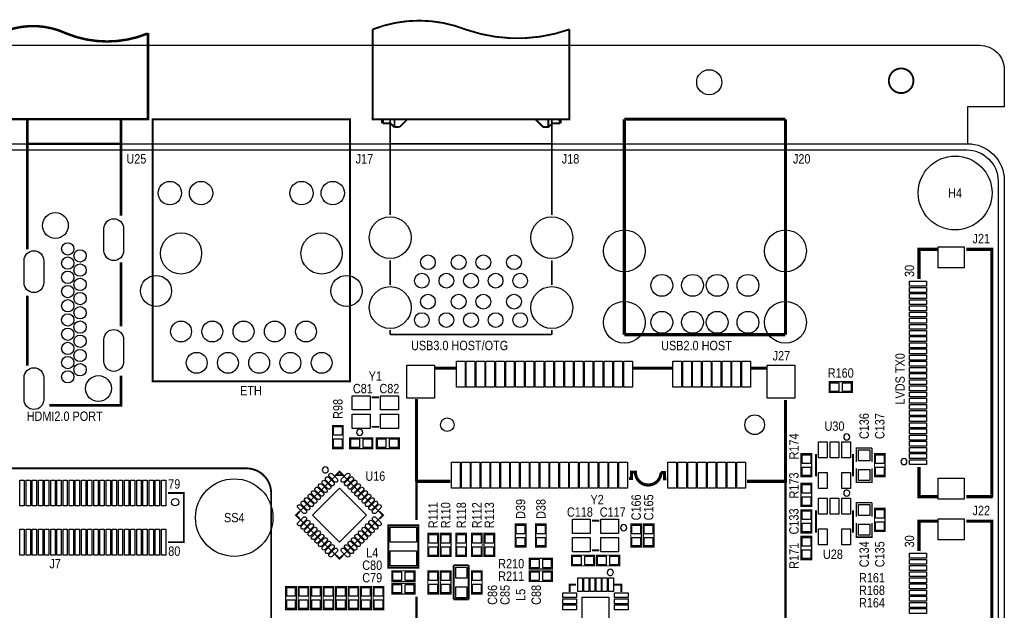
# Model space of a CAD drawing. Extents: x 0 to 137, y -8 to 92.
# Tile 11 of 11: x 57 to 137, y 44 to 92. Entities that reach past the tile are written whole.
import ezdxf
from ezdxf.enums import TextEntityAlignment as Align

# ---------------------------------------------------------------- set-up
doc = ezdxf.new("R2010")
doc.units = 0
for name, color, linetype in [('BG_OUTLINE', 3, 'CONTINUOUS'), ('BG_SILKSCREEN_TOP', 40, 'CONTINUOUS'), ('PG_SILKSCREEN_TOP', 254, 'CONTINUOUS'), ('PIN_SOLDERMASK_TOP', 12, 'CONTINUOUS'), ('RD_SILKSCREEN_TOP', 20, 'CONTINUOUS'), ('RKI_ALL', 2, 'CONTINUOUS')]:
    doc.layers.add(name, color=color, linetype=linetype)

msp = doc.modelspace()

# ---------------------------------------------------------------- linework, layer by layer
at = {"layer": 'BG_OUTLINE'}
msp.add_lwpolyline([(3.048, 81.999836), (3.048, 84.99983), (0, 84.99983), (0, 87.999824, -0.414214), (1.999996, 89.99982), (134.99973, 89.99982, -0.414214), (136.999726, 87.999824), (136.999726, 84.99983), (133.999732, 84.99983), (133.999732, 81.999836)], format="xyb", dxfattribs=at)
at = {"layer": 'BG_OUTLINE', "const_width": 0.1524}
msp.add_lwpolyline([(129.610612, 87.115904, 1), (127.610616, 87.115904, 1), (129.610612, 87.115904)], format="xyb", dxfattribs=at)
at = {"layer": 'BG_OUTLINE'}
msp.add_lwpolyline([(2.999994, 81.999836), (133.999732, 81.999836, -0.414214), (136.999726, 78.999842), (136.999726, 2.999994, -0.414214), (133.999732, 0), (2.999994, 0, -0.414214), (0, 2.999994), (0, 78.999842, -0.414214)], format="xyb", close=True, dxfattribs=at)
at = {"layer": 'BG_SILKSCREEN_TOP'}
for points, const_width in [([(92.414268, 63.768275), (90.72466, 63.768275)], 0.249911), ([(92.414268, 63.768275), (90.72466, 63.768275)], 0.249911), ([(110.004276, 63.768275), (106.773472, 63.768275)], 0.249911), ([(110.004555, 63.768275), (106.773675, 63.768275)], 0.249911), ([(117.687776, 63.768275), (116.395475, 63.768275)], 0.249911), ([(117.688055, 63.768275), (116.395678, 63.768275)], 0.249911), ([(89.201168, 61.247884), (89.201168, 54.568192)], 0.249911), ([(89.201473, 61.248087), (89.201473, 54.568496)], 0.249911), ([(116.070075, 54.568192), (119.201362, 54.568192), (119.201362, 61.179075)], 0.249911), ([(116.070558, 54.568496), (119.201362, 54.568496), (119.201362, 61.179075)], 0.249911), ([(75.379834, 55.618888), (17.37995, 55.618888)], 0.1524), ([(89.201168, 54.568192), (91.963977, 54.568192)], 0.249911), ([(89.201473, 54.568496), (91.964154, 54.568496)], 0.249911), ([(89.201168, 54.568192), (89.201168, 51.435)], 0.2032), ([(89.201473, 27.94), (89.201473, 8.219796), (119.201362, 8.219796), (119.201362, 54.568192)], 0.2032), ([(77.37983, 52.618894), (77.37983, 53.618892)], 0.1524), ([(77.37983, 12.618974), (77.37983, 52.618894)], 0.1524), ([(89.201473, 31.75), (89.201473, 45.1866)], 0.2032)]:
    msp.add_lwpolyline(points, dxfattribs=dict(at, const_width=const_width))
for points, const_width in [([(77.37983, 53.618892, 0.414214), (75.379834, 55.618888)], 0.1524), ([(109.526756, 54.78178), (109.366761, 54.78178), (109.366761, 55.285792), (109.087869, 55.285792, -0.989926), (107.000777, 55.309389), (107.000777, 55.321276), (106.674869, 55.321276), (106.674869, 54.787876), (106.491278, 54.787876)], 0.249911), ([(109.527061, 54.78178), (109.366761, 54.78178), (109.366761, 55.285792), (109.088174, 55.285792, -0.98891), (107.000954, 55.309592), (107.000954, 55.321581), (106.675174, 55.321581), (106.675174, 54.787876), (106.491456, 54.787876)], 0.249911)]:
    msp.add_lwpolyline(points, format="xyb", dxfattribs=dict(at, const_width=const_width))
at = {"layer": 'PG_SILKSCREEN_TOP'}
for points, const_width in [([(55.361307, 90.988896, -0.219581), (60.73742, 90.953006)], 0.2), ([(93.231538, 91.269033, 0.190343), (85.631528, 91.288133)], 0.150012), ([(101.631547, 91.288133, -0.169628), (93.231538, 91.269033)], 0.150012), ([(60.73742, 90.953006, 0.195887), (67.337407, 90.953006)], 0.2), ([(109.526857, 54.78178), (109.366761, 54.78178), (109.366761, 55.285691), (109.088072, 55.285691, -0.988668), (107.000954, 55.309491), (107.000954, 55.321378), (106.675072, 55.321378), (106.675072, 54.787775), (106.491278, 54.787775)], 0.250012)]:
    msp.add_lwpolyline(points, format="xyb", dxfattribs=dict(at, const_width=const_width))
for points, const_width in [([(85.631528, 91.288133), (85.631528, 83.988123), (93.631537, 83.988123)], 0.150012), ([(101.631547, 91.288133), (101.631547, 83.988123), (93.631537, 83.988123)], 0.150012), ([(67.361308, 90.988896), (67.361308, 83.98891), (55.361307, 83.98891), (55.361307, 90.988896)], 0.2), ([(57.55132, 83.98891), (57.55132, 81.988889), (65.17132, 81.988889), (65.17132, 83.98891), (57.55132, 83.98891), (57.55132, 73.40981)], 0.2), ([(65.17132, 83.98891), (65.17132, 76.15301)], 0.2), ([(86.438232, 83.988123), (86.438232, 83.657923)], 0.254), ([(100.888343, 83.988123), (100.888343, 83.657923)], 0.254), ([(106.101642, 83.98891), (119.201438, 83.98891)], 0.254), ([(106.101642, 66.488818), (106.101642, 83.98891)], 0.254), ([(119.201438, 83.98891), (119.201438, 66.488818)], 0.254), ([(83.786396, 83.988986), (67.746397, 83.988986), (67.746397, 62.688978), (83.786396, 62.688978), (83.786396, 83.988986)], 0.150012), ([(87.413643, 83.988123), (86.438232, 83.988123)], 0.150012), ([(87.080827, 83.657923), (86.438232, 83.657923)], 0.150012), ([(87.060532, 83.988123), (87.060532, 81.988127), (100.202543, 81.988127), (100.202543, 83.988123), (100.202543, 79.64871), (100.202543, 78.569033), (100.202543, 76.200533)], 0.150012), ([(87.060532, 76.200533), (87.060532, 79.269031), (87.060532, 80.148735), (87.060532, 83.988123)], 0.150012), ([(87.413643, 83.325233), (87.080827, 83.657923)], 0.150012), ([(87.413643, 83.988123), (87.413643, 83.360717)], 0.150012), ([(87.835232, 83.360717), (87.413643, 83.360717)], 0.150012), ([(88.462637, 83.988123), (87.835232, 83.360717)], 0.150012), ([(98.866427, 83.988123), (88.564237, 83.988123)], 0.150012), ([(99.491343, 83.360717), (98.866427, 83.988123)], 0.150012), ([(99.915548, 83.360717), (99.491343, 83.360717)], 0.150012), ([(99.915548, 83.988123), (99.915548, 83.360717)], 0.150012), ([(100.888343, 83.988123), (99.915548, 83.988123)], 0.150012), ([(100.248237, 83.657923), (99.915548, 83.325233)], 0.150012), ([(100.888343, 83.657923), (100.248237, 83.657923)], 0.150012), ([(130.063723, 71.004125), (130.063723, 73.423018), (131.55262, 73.423018)], 0.254), ([(133.91482, 73.423018), (135.983726, 73.423018), (135.983726, 53.332913), (135.973718, 53.322931), (135.973617, 53.323033), (133.91482, 53.323033)], 0.254), ([(65.17132, 67.153003), (65.17132, 72.352992)], 0.2), ([(87.060532, 72.537828), (87.060532, 70.521017)], 0.150012), ([(100.202543, 72.537828), (100.202543, 70.521017)], 0.150012), ([(57.55132, 63.963804), (57.55132, 69.641898)], 0.2), ([(87.060532, 66.858312), (87.060532, 66.495117)], 0.150012), ([(100.202543, 66.495117), (87.060532, 66.495117)], 0.150012), ([(100.202543, 66.858312), (100.202543, 66.495117)], 0.150012), ([(119.201438, 66.488818), (106.101642, 66.488818)], 0.254), ([(92.414268, 63.768275), (90.72466, 63.768275)], 0.250012), ([(110.004479, 63.768275), (106.773574, 63.768275)], 0.250012), ([(117.687877, 63.768275), (116.395576, 63.768275)], 0.250012), ([(59.337423, 60.747605), (65.170507, 60.747605), (65.170507, 63.153011)], 0.2), ([(122.7582, 62.6618), (124.6378, 62.6618), (124.6378, 61.7982), (122.7582, 61.7982), (122.7582, 62.6618)], 0.1016), ([(85.552001, 61.397998), (86.151999, 61.397998)], 0.150012), ([(116.070278, 54.568293), (119.201362, 54.568293), (119.201362, 61.178973)], 0.250012), ([(82.3722, 57.2262), (82.3722, 59.1058), (83.2358, 59.1058), (83.2358, 57.2262), (82.3722, 57.2262)], 0.1016), ([(85.552001, 58.998002), (86.151999, 58.998002)], 0.150012), ([(85.6488, 57.2262), (83.7692, 57.2262), (83.7692, 58.0898), (85.6488, 58.0898), (85.6488, 57.2262)], 0.1016), ([(85.9282, 58.0898), (87.8078, 58.0898), (87.8078, 57.2262), (85.9282, 57.2262), (85.9282, 58.0898)], 0.1016), ([(121.3358, 56.8198), (121.3358, 54.9402), (120.4722, 54.9402), (120.4722, 56.8198), (121.3358, 56.8198)], 0.1016), ([(121.690003, 54.980002), (121.690003, 56.779998)], 0.150012), ([(124.689997, 56.779998), (124.689997, 54.980002)], 0.150012), ([(124.968, 56.134), (124.968, 57.277), (126.238, 57.277)], 0.127), ([(126.238, 57.277), (126.238, 56.134)], 0.127), ([(127.3048, 56.8198), (127.3048, 54.9402), (126.4412, 54.9402), (126.4412, 56.8198), (127.3048, 56.8198)], 0.1016), ([(82.648146, 55.068826), (82.931, 55.35168), (83.213854, 55.068826), (82.648146, 55.068826)], 0.150089), ([(126.238, 55.626), (126.238, 54.483), (124.968, 54.483), (124.968, 55.626)], 0.127), ([(130.063723, 55.741722), (130.063723, 53.323033), (131.55262, 53.323033)], 0.254), ([(89.201371, 54.568293), (91.963977, 54.568293)], 0.250012), ([(120.4722, 52.5272), (120.4722, 54.4068), (121.3358, 54.4068), (121.3358, 52.5272), (120.4722, 52.5272)], 0.1016), ([(68.980025, 49.6189), (70.280022, 49.6189), (70.280022, 53.618892), (68.980025, 53.618892)], 0.150012), ([(124.968, 51.689), (124.968, 52.832), (126.238, 52.832)], 0.127), ([(126.238, 52.832), (126.238, 51.689)], 0.127), ([(79.678174, 52.098854), (79.39532, 51.816), (79.678174, 51.533146)], 0.150089), ([(86.183826, 52.098854), (86.46668, 51.816), (86.183826, 51.533146)], 0.150089), ([(120.4722, 50.3682), (120.4722, 52.2478), (121.3358, 52.2478), (121.3358, 50.3682), (120.4722, 50.3682)], 0.1016), ([(121.690003, 50.408002), (121.690003, 52.207998)], 0.150012), ([(124.689997, 52.207998), (124.689997, 50.408002)], 0.150012), ([(127.3048, 52.3748), (127.3048, 50.4952), (126.4412, 50.4952), (126.4412, 52.3748), (127.3048, 52.3748)], 0.1016), ([(104.058999, 51.364998), (103.459001, 51.364998)], 0.150012), ([(126.238, 51.181), (126.238, 50.038), (124.968, 50.038), (124.968, 51.181)], 0.127), ([(130.063723, 48.906125), (130.063723, 51.325018), (131.55262, 51.325018)], 0.254), ([(133.91482, 51.325018), (135.983726, 51.325018), (135.983726, 31.234913), (135.973718, 31.224931), (135.973617, 31.225033), (133.91482, 31.225033)], 0.254), ([(86.91499, 50.994818), (86.91499, 47.557182), (89.355168, 47.557182), (89.355168, 50.995072), (86.91499, 50.995072), (86.91499, 50.994818)], 0.1524), ([(97.2312, 49.2252), (97.2312, 51.1048), (98.0948, 51.1048), (98.0948, 49.2252), (97.2312, 49.2252)], 0.1016), ([(98.8822, 49.2252), (98.8822, 51.1048), (99.7458, 51.1048), (99.7458, 49.2252), (98.8822, 49.2252)], 0.1016), ([(106.6292, 49.2252), (106.6292, 51.1048), (107.4928, 51.1048), (107.4928, 49.2252), (106.6292, 49.2252)], 0.1016), ([(107.6452, 49.2252), (107.6452, 51.1048), (108.5088, 51.1048), (108.5088, 49.2252), (107.6452, 49.2252)], 0.1016), ([(90.1192, 48.4632), (90.1192, 50.3428), (90.9828, 50.3428), (90.9828, 48.4632), (90.1192, 48.4632)], 0.1016), ([(91.1352, 48.4632), (91.1352, 50.3428), (91.9988, 50.3428), (91.9988, 48.4632), (91.1352, 48.4632)], 0.1016), ([(93.2688, 50.3428), (93.2688, 48.4632), (92.4052, 48.4632), (92.4052, 50.3428), (93.2688, 50.3428)], 0.1016), ([(93.6752, 48.4632), (93.6752, 50.3428), (94.5388, 50.3428), (94.5388, 48.4632), (93.6752, 48.4632)], 0.1016), ([(94.6912, 48.4632), (94.6912, 50.3428), (95.5548, 50.3428), (95.5548, 48.4632), (94.6912, 48.4632)], 0.1016), ([(120.4722, 48.2092), (120.4722, 50.0888), (121.3358, 50.0888), (121.3358, 48.2092), (120.4722, 48.2092)], 0.1016), ([(104.058999, 48.965002), (103.459001, 48.965002)], 0.150012), ([(82.648146, 48.563174), (82.931, 48.28032), (83.213854, 48.563174)], 0.150089), ([(98.3742, 48.3108), (100.2538, 48.3108), (100.2538, 47.4472), (98.3742, 47.4472), (98.3742, 48.3108)], 0.1016), ([(101.8032, 48.5648), (103.6828, 48.5648), (103.6828, 47.7012), (101.8032, 47.7012), (101.8032, 48.5648)], 0.1016), ([(103.8352, 48.5648), (105.7148, 48.5648), (105.7148, 47.7012), (103.8352, 47.7012), (103.8352, 48.5648)], 0.1016), ([(87.1982, 47.2948), (89.0778, 47.2948), (89.0778, 46.4312), (87.1982, 46.4312), (87.1982, 47.2948)], 0.1016), ([(90.1192, 45.4152), (90.1192, 47.2948), (90.9828, 47.2948), (90.9828, 45.4152), (90.1192, 45.4152)], 0.1016), ([(91.1352, 45.4152), (91.1352, 47.2948), (91.9988, 47.2948), (91.9988, 45.4152), (91.1352, 45.4152)], 0.1016), ([(92.2274, 44.9707), (92.2274, 47.752)], 0.1524), ([(92.2274, 47.752), (93.4466, 47.752)], 0.1524), ([(93.4466, 47.752), (93.4466, 44.9707)], 0.1524), ([(94.5388, 47.2948), (94.5388, 45.4152), (93.6752, 45.4152), (93.6752, 47.2948), (94.5388, 47.2948)], 0.1016), ([(98.3742, 47.2948), (100.2538, 47.2948), (100.2538, 46.4312), (98.3742, 46.4312), (98.3742, 47.2948)], 0.1016), ([(78.5622, 44.1452), (78.5622, 46.0248), (79.4258, 46.0248), (79.4258, 44.1452), (78.5622, 44.1452)], 0.1016), ([(79.5782, 44.1452), (79.5782, 46.0248), (80.4418, 46.0248), (80.4418, 44.1452), (79.5782, 44.1452)], 0.1016), ([(80.5942, 44.1452), (80.5942, 46.0248), (81.4578, 46.0248), (81.4578, 44.1452), (80.5942, 44.1452)], 0.1016), ([(81.6102, 44.1452), (81.6102, 46.0248), (82.4738, 46.0248), (82.4738, 44.1452), (81.6102, 44.1452)], 0.1016), ([(82.6262, 44.1452), (82.6262, 46.0248), (83.4898, 46.0248), (83.4898, 44.1452), (82.6262, 44.1452)], 0.1016), ([(83.6422, 44.1452), (83.6422, 46.0248), (84.5058, 46.0248), (84.5058, 44.1452), (83.6422, 44.1452)], 0.1016), ([(84.6582, 44.1452), (84.6582, 46.0248), (85.5218, 46.0248), (85.5218, 44.1452), (84.6582, 44.1452)], 0.1016), ([(85.6742, 44.1452), (85.6742, 46.0248), (86.5378, 46.0248), (86.5378, 44.1452), (85.6742, 44.1452)], 0.1016), ([(87.1982, 46.2788), (89.0778, 46.2788), (89.0778, 45.4152), (87.1982, 45.4152), (87.1982, 46.2788)], 0.1016), ([(102.159003, 46.168996), (101.659004, 46.168996), (101.659004, 45.568997)], 0.150012), ([(105.858996, 45.568997), (105.858996, 46.168996), (105.258997, 46.168996)], 0.150012), ([(93.4466, 44.9707), (92.2274, 44.9707)], 0.1524)]:
    msp.add_lwpolyline(points, dxfattribs=dict(at, const_width=const_width))
for points in [[(84.831987, 58.547, 1), (84.332008, 58.546993, 1)], [(124.439985, 58.179995, 1), (123.940015, 58.180005, 1)], [(129.083714, 56.172913, 1), (128.583731, 56.172935, 1)], [(82.037987, 55.499, 1), (81.538013, 55.499017, 1)], [(124.439985, 53.607995, 1), (123.940015, 53.608005, 1)], [(106.294987, 50.8, 1), (105.795018, 50.800007, 1)], [(105.208984, 47.168994, 1), (104.709016, 47.169006, 1)]]:
    msp.add_lwpolyline(points, format="xyb", close=True, dxfattribs=at)
msp.add_lwpolyline([(79.39532, 51.816), (82.931, 48.28032), (86.46668, 51.816), (82.931, 55.35168), (79.39532, 51.816)], dxfattribs=at)
at = {"layer": 'PIN_SOLDERMASK_TOP'}
for points in [[(65.387271, 75.103355), (65.387271, 73.303257, -1), (63.787376, 73.303257), (63.787376, 75.103355, -1)], [(58.887157, 72.503157), (58.887157, 70.703059, -1), (57.287262, 70.703059), (57.287262, 72.503157, -1)], [(65.387271, 66.103043), (65.387271, 64.302945, -1), (63.787376, 64.302945), (63.787376, 66.103043, -1)], [(58.887157, 63.003049), (58.887157, 61.202951, -1), (57.287262, 61.202951), (57.287262, 63.003049, -1)], [(81.962139, 53.97278), (81.5521, 54.382819, -1), (81.778403, 54.609121), (82.188441, 54.199083, -1)], [(82.244968, 54.255609), (81.834929, 54.665648, -1), (82.061232, 54.89195), (82.47127, 54.481912, -1)], [(82.527898, 54.538514), (82.11786, 54.948553, -1), (82.344162, 55.174855), (82.754201, 54.764817, -1)], [(83.74414, 54.948553), (83.334102, 54.538514, -1), (83.107799, 54.764817), (83.517838, 55.174855, -1)], [(84.027071, 54.665648), (83.617032, 54.255609, -1), (83.39073, 54.481912), (83.800768, 54.89195, -1)], [(84.3099, 54.382819), (83.899861, 53.97278, -1), (83.673559, 54.199083), (84.083597, 54.609121, -1)], [(81.113677, 53.124319), (80.703639, 53.534357, -1), (80.929941, 53.760659), (81.339979, 53.350621, -1)], [(81.396379, 53.407021), (80.986341, 53.817059, -1), (81.212643, 54.043361), (81.622681, 53.633323, -1)], [(81.679233, 53.68985), (81.269195, 54.099888, -1), (81.495497, 54.32619), (81.905536, 53.916152, -1)], [(84.592805, 54.099888), (84.182767, 53.68985, -1), (83.956464, 53.916152), (84.366503, 54.32619, -1)], [(84.875659, 53.817059), (84.465621, 53.407021, -1), (84.239319, 53.633323), (84.649357, 54.043361, -1)], [(85.158361, 53.534357), (84.748323, 53.124319, -1), (84.522021, 53.350621), (84.932059, 53.760659, -1)], [(80.265088, 52.27573), (79.85505, 52.685768, -1), (80.081352, 52.912071), (80.491391, 52.502032, -1)], [(80.547917, 52.558559), (80.137879, 52.968597, -1), (80.364181, 53.1949), (80.77422, 52.784861, -1)], [(80.830848, 52.841464), (80.42081, 53.251503, -1), (80.647112, 53.477805), (81.05715, 53.067767, -1)], [(85.44119, 53.251503), (85.031152, 52.841464, -1), (84.80485, 53.067767), (85.214888, 53.477805, -1)], [(85.724121, 52.968597), (85.314083, 52.558559, -1), (85.08778, 52.784861), (85.497819, 53.1949, -1)], [(86.00695, 52.685768), (85.596912, 52.27573, -1), (85.370609, 52.502032), (85.780648, 52.912071, -1)], [(79.982183, 51.992799), (79.572145, 52.402838, -1), (79.798447, 52.62914), (80.208486, 52.219102, -1)], [(86.289855, 52.402838), (85.879817, 51.992799, -1), (85.653514, 52.219102), (86.063553, 52.62914, -1)], [(80.208486, 51.412898), (79.798447, 51.00286, -1), (79.572145, 51.229162), (79.982183, 51.639201, -1)], [(80.491391, 51.129968), (80.081352, 50.719929, -1), (79.85505, 50.946232), (80.265088, 51.35627, -1)], [(85.780648, 50.719929), (85.370609, 51.129968, -1), (85.596912, 51.35627), (86.00695, 50.946232, -1)], [(86.063553, 51.00286), (85.653514, 51.412898, -1), (85.879817, 51.639201), (86.289855, 51.229162, -1)], [(80.77422, 50.847139), (80.364181, 50.4371, -1), (80.137879, 50.663403), (80.547917, 51.073441, -1)], [(81.05715, 50.564233), (80.647112, 50.154195, -1), (80.42081, 50.380497), (80.830848, 50.790536, -1)], [(81.339979, 50.281379), (80.929941, 49.871341, -1), (80.703639, 50.097643), (81.113677, 50.507681, -1)], [(84.932059, 49.871341), (84.522021, 50.281379, -1), (84.748323, 50.507681), (85.158361, 50.097643, -1)], [(85.214888, 50.154195), (84.80485, 50.564233, -1), (85.031152, 50.790536), (85.44119, 50.380497, -1)], [(85.497819, 50.4371), (85.08778, 50.847139, -1), (85.314083, 51.073441), (85.724121, 50.663403, -1)], [(81.622681, 49.998677), (81.212643, 49.588639, -1), (80.986341, 49.814941), (81.396379, 50.224979, -1)], [(81.905536, 49.715848), (81.495497, 49.30581, -1), (81.269195, 49.532112), (81.679233, 49.94215, -1)], [(82.188441, 49.432917), (81.778403, 49.022879, -1), (81.5521, 49.249181), (81.962139, 49.65922, -1)], [(84.083597, 49.022879), (83.673559, 49.432917, -1), (83.899861, 49.65922), (84.3099, 49.249181, -1)], [(84.366503, 49.30581), (83.956464, 49.715848, -1), (84.182767, 49.94215), (84.592805, 49.532112, -1)], [(84.649357, 49.588639), (84.239319, 49.998677, -1), (84.465621, 50.224979), (84.875659, 49.814941, -1)], [(82.47127, 49.150088), (82.061232, 48.74005, -1), (81.834929, 48.966352), (82.244968, 49.376391, -1)], [(82.754201, 48.867183), (82.344162, 48.457145, -1), (82.11786, 48.683447), (82.527898, 49.093486, -1)], [(83.517838, 48.457145), (83.107799, 48.867183, -1), (83.334102, 49.093486), (83.74414, 48.683447, -1)], [(83.800768, 48.74005), (83.39073, 49.150088, -1), (83.617032, 49.376391), (84.027071, 48.966352, -1)]]:
    msp.add_lwpolyline(points, format="xyb", close=True, dxfattribs=at)
for points in [[(133.733781, 71.922932), (131.633684, 71.922932), (131.633684, 73.622929), (133.733781, 73.622929)], [(130.683711, 70.423126), (129.283714, 70.423126), (129.283714, 70.823125), (130.683711, 70.823125)], [(130.683711, 69.922923), (129.283714, 69.922923), (129.283714, 70.322923), (130.683711, 70.322923)], [(130.683711, 69.423128), (129.283714, 69.423128), (129.283714, 69.823127), (130.683711, 69.823127)], [(130.683711, 68.923027), (129.283714, 68.923027), (129.283714, 69.323026), (130.683711, 69.323026)], [(130.683711, 68.42313), (129.283714, 68.42313), (129.283714, 68.823129), (130.683711, 68.823129)], [(130.683711, 67.923029), (129.283714, 67.923029), (129.283714, 68.323028), (130.683711, 68.323028)], [(130.683711, 67.423132), (129.283714, 67.423132), (129.283714, 67.823131), (130.683711, 67.823131)], [(130.683711, 66.923031), (129.283714, 66.923031), (129.283714, 67.32303), (130.683711, 67.32303)], [(130.683711, 66.423134), (129.283714, 66.423134), (129.283714, 66.823133), (130.683711, 66.823133)], [(130.683711, 65.923033), (129.283714, 65.923033), (129.283714, 66.323032), (130.683711, 66.323032)], [(130.683711, 65.423136), (129.283714, 65.423136), (129.283714, 65.823135), (130.683711, 65.823135)], [(130.683711, 64.923035), (129.283714, 64.923035), (129.283714, 65.323034), (130.683711, 65.323034)], [(93.151363, 64.318274), (93.151363, 62.218278), (92.451364, 62.218278), (92.451364, 64.318274)], [(93.951361, 64.318274), (93.951361, 62.218278), (93.251363, 62.218278), (93.251363, 64.318274)], [(94.75136, 64.318274), (94.75136, 62.218278), (94.051361, 62.218278), (94.051361, 64.318274)], [(95.551358, 64.318274), (95.551358, 62.218278), (94.85136, 62.218278), (94.85136, 64.318274)], [(96.351357, 64.318274), (96.351357, 62.218278), (95.651358, 62.218278), (95.651358, 64.318274)], [(97.151355, 64.318274), (97.151355, 62.218278), (96.451357, 62.218278), (96.451357, 64.318274)], [(97.951353, 64.318274), (97.951353, 62.218278), (97.251355, 62.218278), (97.251355, 64.318274)], [(98.751377, 64.318274), (98.751377, 62.218278), (98.051379, 62.218278), (98.051379, 64.318274)], [(99.551376, 64.318274), (99.551376, 62.218278), (98.851377, 62.218278), (98.851377, 64.318274)], [(100.351374, 64.318274), (100.351374, 62.218278), (99.651375, 62.218278), (99.651375, 64.318274)], [(101.151372, 64.318274), (101.151372, 62.218278), (100.451374, 62.218278), (100.451374, 64.318274)], [(101.951371, 64.318274), (101.951371, 62.218278), (101.251372, 62.218278), (101.251372, 64.318274)], [(102.751369, 64.318274), (102.751369, 62.218278), (102.051371, 62.218278), (102.051371, 64.318274)], [(103.551368, 64.318274), (103.551368, 62.218278), (102.851369, 62.218278), (102.851369, 64.318274)], [(104.351366, 64.318274), (104.351366, 62.218278), (103.651367, 62.218278), (103.651367, 64.318274)], [(105.151365, 64.318274), (105.151365, 62.218278), (104.451366, 62.218278), (104.451366, 64.318274)], [(105.951363, 64.318274), (105.951363, 62.218278), (105.251364, 62.218278), (105.251364, 64.318274)], [(106.751361, 64.318274), (106.751361, 62.218278), (106.051363, 62.218278), (106.051363, 64.318274)], [(110.751353, 64.318274), (110.751353, 62.218278), (110.051355, 62.218278), (110.051355, 64.318274)], [(111.551377, 64.318274), (111.551377, 62.218278), (110.851379, 62.218278), (110.851379, 64.318274)], [(112.351376, 64.318274), (112.351376, 62.218278), (111.651377, 62.218278), (111.651377, 64.318274)], [(113.151374, 64.318274), (113.151374, 62.218278), (112.451375, 62.218278), (112.451375, 64.318274)], [(113.951372, 64.318274), (113.951372, 62.218278), (113.251374, 62.218278), (113.251374, 64.318274)], [(114.751371, 64.318274), (114.751371, 62.218278), (114.051372, 62.218278), (114.051372, 64.318274)], [(115.551369, 64.318274), (115.551369, 62.218278), (114.851371, 62.218278), (114.851371, 64.318274)], [(116.351367, 64.318274), (116.351367, 62.218278), (115.651369, 62.218278), (115.651369, 64.318274)], [(130.683711, 64.423112), (129.283714, 64.423112), (129.283714, 64.823111), (130.683711, 64.823111)], [(130.683711, 63.923012), (129.283714, 63.923012), (129.283714, 64.323011), (130.683711, 64.323011)], [(90.676362, 64.018274), (90.676362, 61.31828), (88.426353, 61.31828), (88.426353, 64.018274)], [(119.976379, 64.018274), (119.976379, 61.31828), (117.726371, 61.31828), (117.726371, 64.018274)], [(130.683711, 63.423114), (129.283714, 63.423114), (129.283714, 63.823113), (130.683711, 63.823113)], [(130.683711, 62.923014), (129.283714, 62.923014), (129.283714, 63.323013), (130.683711, 63.323013)], [(122.847633, 61.879505), (122.847633, 62.580495), (123.548623, 62.580495), (123.548623, 61.879505)], [(123.847377, 61.879505), (123.847377, 62.580495), (124.548367, 62.580495), (124.548367, 61.879505)], [(130.683711, 62.423116), (129.283714, 62.423116), (129.283714, 62.823115), (130.683711, 62.823115)], [(130.683711, 61.923016), (129.283714, 61.923016), (129.283714, 62.323015), (130.683711, 62.323015)], [(130.683711, 61.423118), (129.283714, 61.423118), (129.283714, 61.823117), (130.683711, 61.823117)], [(83.976972, 60.373006), (83.976972, 61.523016), (85.426982, 61.523016), (85.426982, 60.373006)], [(86.276993, 60.373006), (86.276993, 61.523016), (87.727003, 61.523016), (87.727003, 60.373006)], [(130.683711, 60.923018), (129.283714, 60.923018), (129.283714, 61.323017), (130.683711, 61.323017)], [(130.683711, 60.42312), (129.283714, 60.42312), (129.283714, 60.823119), (130.683711, 60.823119)], [(130.683711, 59.92302), (129.283714, 59.92302), (129.283714, 60.323019), (130.683711, 60.323019)], [(83.976972, 58.872984), (83.976972, 60.022994), (85.426982, 60.022994), (85.426982, 58.872984)], [(86.276993, 58.872984), (86.276993, 60.022994), (87.727003, 60.022994), (87.727003, 58.872984)], [(130.683711, 59.423122), (129.283714, 59.423122), (129.283714, 59.823121), (130.683711, 59.823121)], [(130.683711, 58.923022), (129.283714, 58.923022), (129.283714, 59.323021), (130.683711, 59.323021)], [(83.154495, 58.315377), (82.453505, 58.315377), (82.453505, 59.016367), (83.154495, 59.016367)], [(130.683711, 58.423124), (129.283714, 58.423124), (129.283714, 58.823123), (130.683711, 58.823123)], [(83.154495, 57.315633), (82.453505, 57.315633), (82.453505, 58.016623), (83.154495, 58.016623)], [(84.559623, 58.008495), (84.559623, 57.307505), (83.858633, 57.307505), (83.858633, 58.008495)], [(85.559367, 58.008495), (85.559367, 57.307505), (84.858377, 57.307505), (84.858377, 58.008495)], [(86.017633, 57.307505), (86.017633, 58.008495), (86.718623, 58.008495), (86.718623, 57.307505)], [(87.017377, 57.307505), (87.017377, 58.008495), (87.718367, 58.008495), (87.718367, 57.307505)], [(122.590484, 57.780263), (122.590484, 56.479758), (121.889495, 56.479758), (121.889495, 57.780263)], [(123.540495, 57.780263), (123.540495, 56.479758), (122.839505, 56.479758), (122.839505, 57.780263)], [(124.490505, 57.780263), (124.490505, 56.479758), (123.789516, 56.479758), (123.789516, 57.780263)], [(130.683711, 57.923024), (129.283714, 57.923024), (129.283714, 58.323023), (130.683711, 58.323023)], [(130.683711, 57.423126), (129.283714, 57.423126), (129.283714, 57.823125), (130.683711, 57.823125)], [(125.153039, 57.130061), (126.052961, 57.130061), (126.052961, 56.230139), (125.153039, 56.230139)], [(130.683711, 56.923026), (129.283714, 56.923026), (129.283714, 57.323025), (130.683711, 57.323025)], [(92.751364, 56.11829), (92.751364, 54.018294), (92.051365, 54.018294), (92.051365, 56.11829)], [(93.551362, 56.11829), (93.551362, 54.018294), (92.851364, 54.018294), (92.851364, 56.11829)], [(94.351361, 56.11829), (94.351361, 54.018294), (93.651362, 54.018294), (93.651362, 56.11829)], [(95.151359, 56.11829), (95.151359, 54.018294), (94.45136, 54.018294), (94.45136, 56.11829)], [(95.951358, 56.11829), (95.951358, 54.018294), (95.251359, 54.018294), (95.251359, 56.11829)], [(96.751356, 56.11829), (96.751356, 54.018294), (96.051357, 54.018294), (96.051357, 56.11829)], [(97.551354, 56.11829), (97.551354, 54.018294), (96.851356, 54.018294), (96.851356, 56.11829)], [(98.351378, 56.11829), (98.351378, 54.018294), (97.651379, 54.018294), (97.651379, 56.11829)], [(99.151376, 56.11829), (99.151376, 54.018294), (98.451378, 54.018294), (98.451378, 56.11829)], [(99.951375, 56.11829), (99.951375, 54.018294), (99.251376, 54.018294), (99.251376, 56.11829)], [(100.751373, 56.11829), (100.751373, 54.018294), (100.051375, 54.018294), (100.051375, 56.11829)], [(101.551372, 56.11829), (101.551372, 54.018294), (100.851373, 54.018294), (100.851373, 56.11829)], [(102.35137, 56.11829), (102.35137, 54.018294), (101.651372, 54.018294), (101.651372, 56.11829)], [(103.151368, 56.11829), (103.151368, 54.018294), (102.45137, 54.018294), (102.45137, 56.11829)], [(103.951367, 56.11829), (103.951367, 54.018294), (103.251368, 54.018294), (103.251368, 56.11829)], [(104.751365, 56.11829), (104.751365, 54.018294), (104.051367, 54.018294), (104.051367, 56.11829)], [(105.551364, 56.11829), (105.551364, 54.018294), (104.851365, 54.018294), (104.851365, 56.11829)], [(106.351362, 56.11829), (106.351362, 54.018294), (105.651363, 54.018294), (105.651363, 56.11829)], [(110.351354, 56.11829), (110.351354, 54.018294), (109.651355, 54.018294), (109.651355, 56.11829)], [(111.151378, 56.11829), (111.151378, 54.018294), (110.451379, 54.018294), (110.451379, 56.11829)], [(111.951376, 56.11829), (111.951376, 54.018294), (111.251378, 54.018294), (111.251378, 56.11829)], [(112.751375, 56.11829), (112.751375, 54.018294), (112.051376, 54.018294), (112.051376, 56.11829)], [(113.551373, 56.11829), (113.551373, 54.018294), (112.851374, 54.018294), (112.851374, 56.11829)], [(114.351372, 56.11829), (114.351372, 54.018294), (113.651373, 54.018294), (113.651373, 56.11829)], [(115.15137, 56.11829), (115.15137, 54.018294), (114.451371, 54.018294), (114.451371, 56.11829)], [(115.951368, 56.11829), (115.951368, 54.018294), (115.25137, 54.018294), (115.25137, 56.11829)], [(120.553505, 56.730367), (121.254495, 56.730367), (121.254495, 56.029377), (120.553505, 56.029377)], [(126.522505, 56.730367), (127.223495, 56.730367), (127.223495, 56.029377), (126.522505, 56.029377)], [(130.683711, 56.423128), (129.283714, 56.423128), (129.283714, 56.823127), (130.683711, 56.823127)], [(130.683711, 55.923028), (129.283714, 55.923028), (129.283714, 56.323027), (130.683711, 56.323027)], [(120.553505, 55.730623), (121.254495, 55.730623), (121.254495, 55.029633), (120.553505, 55.029633)], [(122.590484, 55.280242), (122.590484, 53.979737), (121.889495, 53.979737), (121.889495, 55.280242)], [(124.490505, 55.280242), (124.490505, 53.979737), (123.789516, 53.979737), (123.789516, 55.280242)], [(125.153039, 55.529861), (126.052961, 55.529861), (126.052961, 54.629939), (125.153039, 54.629939)], [(126.522505, 55.730623), (127.223495, 55.730623), (127.223495, 55.029633), (126.522505, 55.029633)], [(57.305016, 54.66889), (57.305016, 52.568894), (56.955004, 52.568894), (56.955004, 54.66889)], [(57.805015, 54.66889), (57.805015, 52.568894), (57.455003, 52.568894), (57.455003, 54.66889)], [(58.305014, 54.66889), (58.305014, 52.568894), (57.955002, 52.568894), (57.955002, 54.66889)], [(58.805013, 54.66889), (58.805013, 52.568894), (58.455001, 52.568894), (58.455001, 54.66889)], [(59.305038, 54.66889), (59.305038, 52.568894), (58.955026, 52.568894), (58.955026, 54.66889)], [(59.805037, 54.66889), (59.805037, 52.568894), (59.455025, 52.568894), (59.455025, 54.66889)], [(60.305036, 54.66889), (60.305036, 52.568894), (59.955024, 52.568894), (59.955024, 54.66889)], [(60.805035, 54.66889), (60.805035, 52.568894), (60.455023, 52.568894), (60.455023, 54.66889)], [(61.305034, 54.66889), (61.305034, 52.568894), (60.955022, 52.568894), (60.955022, 54.66889)], [(61.805033, 54.66889), (61.805033, 52.568894), (61.455021, 52.568894), (61.455021, 54.66889)], [(62.305032, 54.66889), (62.305032, 52.568894), (61.95502, 52.568894), (61.95502, 54.66889)], [(62.805031, 54.66889), (62.805031, 52.568894), (62.455019, 52.568894), (62.455019, 54.66889)], [(63.30503, 54.66889), (63.30503, 52.568894), (62.955018, 52.568894), (62.955018, 54.66889)], [(63.805029, 54.66889), (63.805029, 52.568894), (63.455017, 52.568894), (63.455017, 54.66889)], [(64.305028, 54.66889), (64.305028, 52.568894), (63.955016, 52.568894), (63.955016, 54.66889)], [(64.805027, 54.66889), (64.805027, 52.568894), (64.455015, 52.568894), (64.455015, 54.66889)], [(65.305026, 54.66889), (65.305026, 52.568894), (64.955014, 52.568894), (64.955014, 54.66889)], [(65.805025, 54.66889), (65.805025, 52.568894), (65.455013, 52.568894), (65.455013, 54.66889)], [(66.305024, 54.66889), (66.305024, 52.568894), (65.955012, 52.568894), (65.955012, 54.66889)], [(66.805023, 54.66889), (66.805023, 52.568894), (66.455011, 52.568894), (66.455011, 54.66889)], [(67.305022, 54.66889), (67.305022, 52.568894), (66.95501, 52.568894), (66.95501, 54.66889)], [(67.805021, 54.66889), (67.805021, 52.568894), (67.455009, 52.568894), (67.455009, 54.66889)], [(68.30502, 54.66889), (68.30502, 52.568894), (67.955008, 52.568894), (67.955008, 54.66889)], [(68.805019, 54.66889), (68.805019, 52.568894), (68.455007, 52.568894), (68.455007, 54.66889)], [(133.733781, 53.122919), (131.633684, 53.122919), (131.633684, 54.822916), (133.733781, 54.822916)], [(80.738919, 51.816), (82.931, 54.008081), (85.123081, 51.816), (82.931, 49.623919)], [(121.254495, 53.616377), (120.553505, 53.616377), (120.553505, 54.317367), (121.254495, 54.317367)], [(121.254495, 52.616633), (120.553505, 52.616633), (120.553505, 53.317623), (121.254495, 53.317623)], [(122.590484, 53.208263), (122.590484, 51.907757), (121.889495, 51.907757), (121.889495, 53.208263)], [(123.540495, 53.208263), (123.540495, 51.907757), (122.839505, 51.907757), (122.839505, 53.208263)], [(124.490505, 53.208263), (124.490505, 51.907757), (123.789516, 51.907757), (123.789516, 53.208263)], [(121.254495, 51.457377), (120.553505, 51.457377), (120.553505, 52.158367), (121.254495, 52.158367)], [(125.153039, 52.685061), (126.052961, 52.685061), (126.052961, 51.785139), (125.153039, 51.785139)], [(126.522505, 52.285367), (127.223495, 52.285367), (127.223495, 51.584377), (126.522505, 51.584377)], [(103.333994, 51.490016), (103.333994, 50.340006), (101.883985, 50.340006), (101.883985, 51.490016)], [(105.634015, 51.490016), (105.634015, 50.340006), (104.184006, 50.340006), (104.184006, 51.490016)], [(126.522505, 51.285623), (127.223495, 51.285623), (127.223495, 50.584633), (126.522505, 50.584633)], [(133.733781, 49.824932), (131.633684, 49.824932), (131.633684, 51.524929), (133.733781, 51.524929)], [(57.305016, 50.668898), (57.305016, 48.568902), (56.955004, 48.568902), (56.955004, 50.668898)], [(57.805015, 50.668898), (57.805015, 48.568902), (57.455003, 48.568902), (57.455003, 50.668898)], [(58.305014, 50.668898), (58.305014, 48.568902), (57.955002, 48.568902), (57.955002, 50.668898)], [(58.805013, 50.668898), (58.805013, 48.568902), (58.455001, 48.568902), (58.455001, 50.668898)], [(59.305038, 50.668898), (59.305038, 48.568902), (58.955026, 48.568902), (58.955026, 50.668898)], [(59.805037, 50.668898), (59.805037, 48.568902), (59.455025, 48.568902), (59.455025, 50.668898)], [(60.305036, 50.668898), (60.305036, 48.568902), (59.955024, 48.568902), (59.955024, 50.668898)], [(60.805035, 50.668898), (60.805035, 48.568902), (60.455023, 48.568902), (60.455023, 50.668898)], [(61.305034, 50.668898), (61.305034, 48.568902), (60.955022, 48.568902), (60.955022, 50.668898)], [(61.805033, 50.668898), (61.805033, 48.568902), (61.455021, 48.568902), (61.455021, 50.668898)], [(62.305032, 50.668898), (62.305032, 48.568902), (61.95502, 48.568902), (61.95502, 50.668898)], [(62.805031, 50.668898), (62.805031, 48.568902), (62.455019, 48.568902), (62.455019, 50.668898)], [(63.30503, 50.668898), (63.30503, 48.568902), (62.955018, 48.568902), (62.955018, 50.668898)], [(63.805029, 50.668898), (63.805029, 48.568902), (63.455017, 48.568902), (63.455017, 50.668898)], [(64.305028, 50.668898), (64.305028, 48.568902), (63.955016, 48.568902), (63.955016, 50.668898)], [(64.805027, 50.668898), (64.805027, 48.568902), (64.455015, 48.568902), (64.455015, 50.668898)], [(65.305026, 50.668898), (65.305026, 48.568902), (64.955014, 48.568902), (64.955014, 50.668898)], [(65.805025, 50.668898), (65.805025, 48.568902), (65.455013, 48.568902), (65.455013, 50.668898)], [(66.305024, 50.668898), (66.305024, 48.568902), (65.955012, 48.568902), (65.955012, 50.668898)], [(66.805023, 50.668898), (66.805023, 48.568902), (66.455011, 48.568902), (66.455011, 50.668898)], [(67.305022, 50.668898), (67.305022, 48.568902), (66.95501, 48.568902), (66.95501, 50.668898)], [(67.805021, 50.668898), (67.805021, 48.568902), (67.455009, 48.568902), (67.455009, 50.668898)], [(68.30502, 50.668898), (68.30502, 48.568902), (67.955008, 48.568902), (67.955008, 50.668898)], [(68.805019, 50.668898), (68.805019, 48.568902), (68.455007, 48.568902), (68.455007, 50.668898)], [(87.0712, 50.84445), (89.2048, 50.84445), (89.2048, 49.62525), (87.0712, 49.62525)], [(98.013495, 50.314377), (97.312505, 50.314377), (97.312505, 51.015367), (98.013495, 51.015367)], [(99.664495, 50.314377), (98.963505, 50.314377), (98.963505, 51.015367), (99.664495, 51.015367)], [(107.411495, 50.314377), (106.710505, 50.314377), (106.710505, 51.015367), (107.411495, 51.015367)], [(108.427495, 50.314377), (107.726505, 50.314377), (107.726505, 51.015367), (108.427495, 51.015367)], [(121.254495, 50.457633), (120.553505, 50.457633), (120.553505, 51.158623), (121.254495, 51.158623)], [(122.590484, 50.708242), (122.590484, 49.407737), (121.889495, 49.407737), (121.889495, 50.708242)], [(124.490505, 50.708242), (124.490505, 49.407737), (123.789516, 49.407737), (123.789516, 50.708242)], [(125.153039, 51.084861), (126.052961, 51.084861), (126.052961, 50.184939), (125.153039, 50.184939)], [(90.901495, 49.552377), (90.200505, 49.552377), (90.200505, 50.253367), (90.901495, 50.253367)], [(91.917495, 49.552377), (91.216505, 49.552377), (91.216505, 50.253367), (91.917495, 50.253367)], [(92.486505, 50.253367), (93.187495, 50.253367), (93.187495, 49.552377), (92.486505, 49.552377)], [(94.457495, 49.552377), (93.756505, 49.552377), (93.756505, 50.253367), (94.457495, 50.253367)], [(95.473495, 49.552377), (94.772505, 49.552377), (94.772505, 50.253367), (95.473495, 50.253367)], [(98.013495, 49.314633), (97.312505, 49.314633), (97.312505, 50.015623), (98.013495, 50.015623)], [(99.664495, 49.314633), (98.963505, 49.314633), (98.963505, 50.015623), (99.664495, 50.015623)], [(103.333994, 49.989994), (103.333994, 48.839984), (101.883985, 48.839984), (101.883985, 49.989994)], [(105.634015, 49.989994), (105.634015, 48.839984), (104.184006, 48.839984), (104.184006, 49.989994)], [(107.411495, 49.314633), (106.710505, 49.314633), (106.710505, 50.015623), (107.411495, 50.015623)], [(108.427495, 49.314633), (107.726505, 49.314633), (107.726505, 50.015623), (108.427495, 50.015623)], [(121.254495, 49.298377), (120.553505, 49.298377), (120.553505, 49.999367), (121.254495, 49.999367)], [(87.0712, 48.92675), (89.2048, 48.92675), (89.2048, 47.70755), (87.0712, 47.70755)], [(90.901495, 48.552633), (90.200505, 48.552633), (90.200505, 49.253623), (90.901495, 49.253623)], [(91.917495, 48.552633), (91.216505, 48.552633), (91.216505, 49.253623), (91.917495, 49.253623)], [(92.486505, 49.253623), (93.187495, 49.253623), (93.187495, 48.552633), (92.486505, 48.552633)], [(94.457495, 48.552633), (93.756505, 48.552633), (93.756505, 49.253623), (94.457495, 49.253623)], [(95.473495, 48.552633), (94.772505, 48.552633), (94.772505, 49.253623), (95.473495, 49.253623)], [(121.254495, 48.298633), (120.553505, 48.298633), (120.553505, 48.999623), (121.254495, 48.999623)], [(98.463633, 47.528505), (98.463633, 48.229495), (99.164623, 48.229495), (99.164623, 47.528505)], [(99.463377, 47.528505), (99.463377, 48.229495), (100.164367, 48.229495), (100.164367, 47.528505)], [(101.892633, 47.782505), (101.892633, 48.483495), (102.593623, 48.483495), (102.593623, 47.782505)], [(102.892377, 47.782505), (102.892377, 48.483495), (103.593367, 48.483495), (103.593367, 47.782505)], [(103.924633, 47.782505), (103.924633, 48.483495), (104.625623, 48.483495), (104.625623, 47.782505)], [(104.924377, 47.782505), (104.924377, 48.483495), (105.625367, 48.483495), (105.625367, 47.782505)], [(130.683711, 48.325126), (129.283714, 48.325126), (129.283714, 48.725125), (130.683711, 48.725125)], [(130.683711, 47.824923), (129.283714, 47.824923), (129.283714, 48.224923), (130.683711, 48.224923)], [(93.286961, 46.705139), (92.387039, 46.705139), (92.387039, 47.605061), (93.286961, 47.605061)], [(130.683711, 47.325128), (129.283714, 47.325128), (129.283714, 47.725127), (130.683711, 47.725127)], [(87.287633, 46.512505), (87.287633, 47.213495), (87.988623, 47.213495), (87.988623, 46.512505)], [(88.287377, 46.512505), (88.287377, 47.213495), (88.988367, 47.213495), (88.988367, 46.512505)], [(90.901495, 46.504377), (90.200505, 46.504377), (90.200505, 47.205367), (90.901495, 47.205367)], [(91.917495, 46.504377), (91.216505, 46.504377), (91.216505, 47.205367), (91.917495, 47.205367)], [(93.756505, 47.205367), (94.457495, 47.205367), (94.457495, 46.504377), (93.756505, 46.504377)], [(98.463633, 46.512505), (98.463633, 47.213495), (99.164623, 47.213495), (99.164623, 46.512505)], [(99.463377, 46.512505), (99.463377, 47.213495), (100.164367, 47.213495), (100.164367, 46.512505)], [(102.309092, 46.719147), (102.709091, 46.719147), (102.709091, 45.619048), (102.309092, 45.619048)], [(102.808913, 46.719147), (103.208912, 46.719147), (103.208912, 45.619048), (102.808913, 45.619048)], [(103.30909, 46.719147), (103.709089, 46.719147), (103.709089, 45.619048), (103.30909, 45.619048)], [(103.808911, 46.719147), (104.20891, 46.719147), (104.20891, 45.619048), (103.808911, 45.619048)], [(104.309088, 46.719147), (104.709087, 46.719147), (104.709087, 45.619048), (104.309088, 45.619048)], [(104.808909, 46.719147), (105.208908, 46.719147), (105.208908, 45.619048), (104.808909, 45.619048)], [(130.683711, 46.825027), (129.283714, 46.825027), (129.283714, 47.225026), (130.683711, 47.225026)], [(130.683711, 46.32513), (129.283714, 46.32513), (129.283714, 46.725129), (130.683711, 46.725129)], [(79.344495, 45.234377), (78.643505, 45.234377), (78.643505, 45.935367), (79.344495, 45.935367)], [(80.360495, 45.234377), (79.659505, 45.234377), (79.659505, 45.935367), (80.360495, 45.935367)], [(81.376495, 45.234377), (80.675505, 45.234377), (80.675505, 45.935367), (81.376495, 45.935367)], [(82.392495, 45.234377), (81.691505, 45.234377), (81.691505, 45.935367), (82.392495, 45.935367)], [(83.408495, 45.234377), (82.707505, 45.234377), (82.707505, 45.935367), (83.408495, 45.935367)], [(84.424495, 45.234377), (83.723505, 45.234377), (83.723505, 45.935367), (84.424495, 45.935367)], [(85.440495, 45.234377), (84.739505, 45.234377), (84.739505, 45.935367), (85.440495, 45.935367)], [(86.456495, 45.234377), (85.755505, 45.234377), (85.755505, 45.935367), (86.456495, 45.935367)], [(87.287633, 45.496505), (87.287633, 46.197495), (87.988623, 46.197495), (87.988623, 45.496505)], [(88.287377, 45.496505), (88.287377, 46.197495), (88.988367, 46.197495), (88.988367, 45.496505)], [(90.901495, 45.504633), (90.200505, 45.504633), (90.200505, 46.205623), (90.901495, 46.205623)], [(91.917495, 45.504633), (91.216505, 45.504633), (91.216505, 46.205623), (91.917495, 46.205623)], [(93.286961, 45.104939), (92.387039, 45.104939), (92.387039, 46.004861), (93.286961, 46.004861)], [(93.756505, 46.205623), (94.457495, 46.205623), (94.457495, 45.504633), (93.756505, 45.504633)], [(130.683711, 45.825029), (129.283714, 45.825029), (129.283714, 46.225028), (130.683711, 46.225028)], [(130.683711, 45.325132), (129.283714, 45.325132), (129.283714, 45.725131), (130.683711, 45.725131)], [(79.344495, 44.234633), (78.643505, 44.234633), (78.643505, 44.935623), (79.344495, 44.935623)], [(80.360495, 44.234633), (79.659505, 44.234633), (79.659505, 44.935623), (80.360495, 44.935623)], [(81.376495, 44.234633), (80.675505, 44.234633), (80.675505, 44.935623), (81.376495, 44.935623)], [(82.392495, 44.234633), (81.691505, 44.234633), (81.691505, 44.935623), (82.392495, 44.935623)], [(83.408495, 44.234633), (82.707505, 44.234633), (82.707505, 44.935623), (83.408495, 44.935623)], [(84.424495, 44.234633), (83.723505, 44.234633), (83.723505, 44.935623), (84.424495, 44.935623)], [(85.440495, 44.234633), (84.739505, 44.234633), (84.739505, 44.935623), (85.440495, 44.935623)], [(86.456495, 44.234633), (85.755505, 44.234633), (85.755505, 44.935623), (86.456495, 44.935623)], [(101.108853, 45.518908), (102.208952, 45.518908), (102.208952, 45.118909), (101.108853, 45.118909)], [(101.108853, 45.019087), (102.208952, 45.019087), (102.208952, 44.619088), (101.108853, 44.619088)], [(102.683996, 45.144004), (104.834004, 45.144004), (104.834004, 42.993996), (102.683996, 42.993996)], [(105.309048, 45.518908), (106.409147, 45.518908), (106.409147, 45.118909), (105.309048, 45.118909)], [(105.309048, 45.019087), (106.409147, 45.019087), (106.409147, 44.619088), (105.309048, 44.619088)], [(130.683711, 44.825031), (129.283714, 44.825031), (129.283714, 45.22503), (130.683711, 45.22503)], [(101.108853, 44.51891), (102.208952, 44.51891), (102.208952, 44.118911), (101.108853, 44.118911)], [(105.309048, 44.51891), (106.409147, 44.51891), (106.409147, 44.118911), (105.309048, 44.118911)], [(130.683711, 44.325134), (129.283714, 44.325134), (129.283714, 44.725133), (130.683711, 44.725133)], [(130.683711, 43.825033), (129.283714, 43.825033), (129.283714, 44.225032), (130.683711, 44.225032)]]:
    msp.add_lwpolyline(points, close=True, dxfattribs=at)
for centre, radius in [((112.999774, 86.999826), 1.016), ((132.999734, 77.999844), 2.999994), ((69.141289, 77.989176), 0.949998), ((71.681289, 77.989176), 0.949998), ((79.851504, 77.989176), 0.949998), ((82.391504, 77.989176), 0.949998), ((59.83732, 75.35291), 1.050303), ((87.060532, 74.369117), 1.699997), ((100.202543, 74.369117), 1.699997), ((70.051397, 73.088983), 1.675003), ((81.481397, 73.088983), 1.675003), ((106.101642, 73.288906), 1.700784), ((119.201438, 73.288906), 1.700784), ((60.837318, 73.45299), 0.499999), ((61.837316, 72.884309), 0.499999), ((90.131443, 72.370112), 0.599999), ((92.630727, 72.370112), 0.599999), ((94.632348, 72.370112), 0.599999), ((97.131632, 72.370112), 0.599999), ((60.837318, 72.298001), 0.499999), ((61.837316, 71.728), 0.499999), ((60.837318, 71.143089), 0.499999), ((68.021403, 70.038976), 1.264996), ((83.51139, 70.038976), 1.264996), ((89.631037, 70.869023), 0.599999), ((91.632532, 70.869023), 0.599999), ((93.631537, 70.869023), 0.599999), ((95.630543, 70.869023), 0.599999), ((97.632037, 70.869023), 0.599999), ((109.15142, 70.48881), 0.889), ((111.651542, 70.48881), 0.889), ((113.651538, 70.48881), 0.889), ((116.15166, 70.48881), 0.889), ((60.837318, 69.9881), 0.499999), ((61.837316, 70.572097), 0.499999), ((61.837316, 69.416092), 0.499999), ((87.060532, 68.689728), 1.699997), ((90.131443, 69.169712), 0.599999), ((92.630727, 69.169712), 0.599999), ((94.632348, 69.169712), 0.599999), ((97.131632, 69.169712), 0.599999), ((100.202543, 68.689728), 1.699997), ((60.837318, 68.833213), 0.499999), ((106.101642, 67.488816), 1.700784), ((119.201438, 67.488816), 1.700784), ((60.837318, 67.677995), 0.499999), ((61.837316, 68.260189), 0.499999), ((89.631037, 67.668623), 0.599999), ((91.632532, 67.668623), 0.599999), ((93.631537, 67.668623), 0.599999), ((95.630543, 67.668623), 0.599999), ((97.632037, 67.668623), 0.599999), ((109.15142, 67.488816), 0.889), ((111.651542, 67.488816), 0.889), ((113.651538, 67.488816), 0.889), ((116.15166, 67.488816), 0.889), ((61.837316, 67.104209), 0.499999), ((70.056502, 66.738983), 0.849998), ((72.596502, 66.738983), 0.849998), ((75.136502, 66.738983), 0.849998), ((77.676502, 66.738983), 0.849998), ((80.216502, 66.738983), 0.849998), ((60.837318, 66.523108), 0.499999), ((60.837318, 65.367891), 0.499999), ((61.837316, 65.948306), 0.499999), ((61.837316, 64.792098), 0.499999), ((71.326502, 64.198983), 0.849998), ((73.866502, 64.198983), 0.849998), ((76.406502, 64.198983), 0.849998), ((78.946502, 64.198983), 0.849998), ((81.486502, 64.198983), 0.849998), ((60.837318, 64.213207), 0.499999), ((61.837316, 63.636093), 0.499999), ((60.837318, 63.058294), 0.499999), ((63.337415, 62.103), 1.050303), ((91.701366, 59.168284), 0.549999), ((116.701367, 59.168284), 0.799998), ((74.379836, 51.618896), 3.149994), ((69.580023, 52.868906), 0.299999)]:
    msp.add_circle(centre, radius, dxfattribs=at)
at = {"layer": 'RKI_ALL'}
msp.add_lwpolyline([(0.508, 3.048), (0.508, 78.951836, -0.414214), (3.048, 81.491836), (133.951726, 81.491836, -0.414214), (136.491726, 78.951836), (136.491726, 3.048, -0.414214), (133.951726, 0.508), (3.048, 0.508, -0.414214)], format="xyb", close=True, dxfattribs=at)

# ---------------------------------------------------------------- texts
at = {"layer": 'BG_SILKSCREEN_TOP', "width": 0.866667}
for s, p in [('USB3.0 HOST/OTG', (88.754839, 65.224914)), ('USB2.0 HOST', (109.09554, 65.218818)), ('ETH', (74.851997, 61.545978)), ('HDMI2.0 PORT', (57.499707, 59.477605))]:
    msp.add_text(s, height=0.762, dxfattribs=at).set_placement(p)
msp.add_text('LVDS TX0', height=0.762, rotation=90, dxfattribs=at).set_placement((128.905, 60.8076))
at = {"layer": 'PG_SILKSCREEN_TOP', "width": 0.866667}
for p in [(129.667, 71.1708), (129.667, 49.1998)]:
    msp.add_text('30', height=0.762, rotation=90, dxfattribs=at).set_placement(p)
for s, p in [('79', (69.0118, 53.975)), ('80', (69.0118, 48.514))]:
    msp.add_text(s, height=0.762, dxfattribs=at).set_placement(p)
at = {"layer": 'RD_SILKSCREEN_TOP', "width": 0.866667}
for s, p in [('U25', (66.421, 80.391)), ('J17', (84.963, 80.391)), ('J18', (101.727, 80.391)), ('J20', (120.523, 80.391)), ('H4', (132.999734, 77.618844)), ('J21', (135.128, 73.914)), ('J27', (118.872, 64.389)), ('Y1', (85.852, 62.738)), ('R160', (123.698, 62.992)), ('C81', (84.836, 61.722)), ('C82', (86.995, 61.722)), ('U30', (123.19, 58.674)), ('U16', (85.852, 54.610025)), ('Y2', (103.886, 52.705)), ('C118', (102.489, 51.689)), ('C117', (105.156, 51.689)), ('J22', (135.128, 51.816)), ('SS4', (74.379836, 51.237896)), ('L4', (85.598, 48.387)), ('U28', (123.063, 48.26)), ('J7', (59.817, 47.498)), ('C80', (85.598, 47.371)), ('R210', (96.901, 47.498)), ('R211', (96.901, 46.482)), ('C79', (85.598, 46.355)), ('R161', (126.238, 46.355)), ('R168', (126.238, 45.339)), ('R164', (126.238, 44.323))]:
    msp.add_text(s, height=0.762, dxfattribs=at).set_placement(p, align=Align.CENTER)
for s, p in [('R98', (83.185, 60.452)), ('C136', (125.984, 59.054695)), ('C137', (127.254, 59.054695)), ('R174', (120.269, 57.404)), ('R173', (120.269, 54.229)), ('D39', (98.044, 52.323695)), ('D38', (99.695, 52.323695)), ('C166', (107.442, 52.450695)), ('C165', (108.458, 52.450695)), ('R111', (90.932, 51.815695)), ('R110', (91.948, 51.815695)), ('R118', (93.218, 51.815695)), ('R112', (94.488, 51.815695)), ('R113', (95.504, 51.815695)), ('C133', (120.269, 51.308)), ('C134', (125.984, 48.640695)), ('R171', (120.269, 48.514)), ('C135', (127.254, 48.640695)), ('C86', (95.758, 45.338695)), ('C85', (96.774, 45.338695)), ('L5', (98.044, 45.338695)), ('C88', (99.314, 45.338695))]:
    msp.add_text(s, height=0.762, rotation=90, dxfattribs=at).set_placement(p, align=Align.CENTER)

doc.saveas('drawing.dxf')
